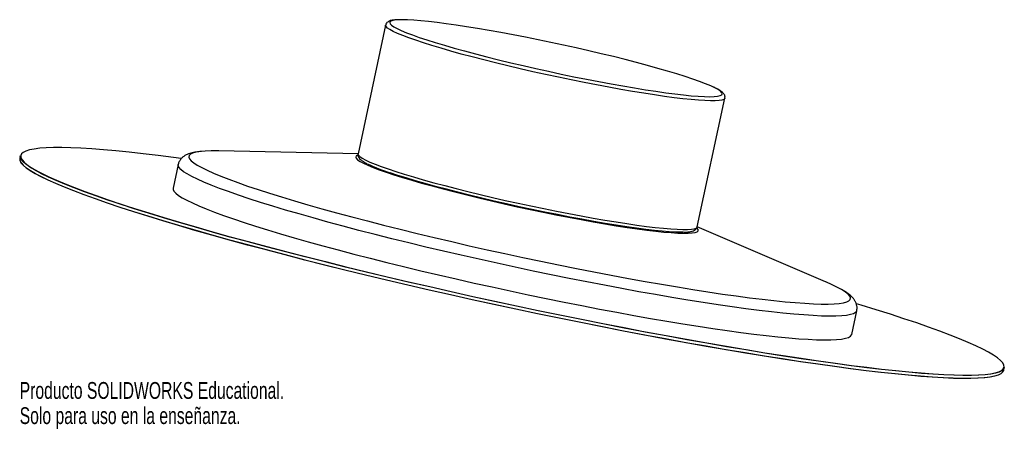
# Model space of a CAD drawing. Header units: millimetres. Extents: x -142 to 142, y -47 to 70.
import ezdxf

# ---------------------------------------------------------------- set-up
doc = ezdxf.new("R2010")
doc.units = ezdxf.units.MM
doc.styles.add('SLDTEXTSTYLE0', font='TXT', dxfattribs={"width": 0.7})

msp = doc.modelspace()

# ---------------------------------------------------------------- linework, layer by layer
at = {"color": 7, "linetype": 'Continuous', "lineweight": 25}
for p, q in [((-36.31, 68.96), (-44.27, 31.94)), ((53.49, 10.92), (61.45, 47.94)), ((-141.57, 31.36), (-141.74, 30.58)), ((-44.25, 31.92), (-84.41, 32.73)), ((-96.09, 28.82), (-97.56, 22)), ((90.4, -4.87), (53.46, 10.91)), ((97.97, -20.05), (99.44, -13.23)), ((141.78, -30.39), (141.95, -29.61))]:
    msp.add_line(p, q, dxfattribs=at)
at = {"color": 8, "linetype": 'Continuous', "lineweight": 25, "flags": 128}
for points in [[(-27.63, 64.57), (-29.62, 65.27), (-31.36, 65.93), (-32.86, 66.55), (-34.1, 67.12), (-35.07, 67.64), (-35.76, 68.11), (-36.18, 68.53), (-36.32, 68.88), (-36.31, 68.96)], [(61.45, 47.93), (61.43, 47.86), (61.15, 47.59), (60.59, 47.39), (59.75, 47.25), (58.65, 47.17), (57.28, 47.16), (55.66, 47.21), (53.79, 47.33), (51.68, 47.51), (49.35, 47.75), (46.81, 48.06), (44.07, 48.42), (41.16, 48.84), (38.07, 49.32), (34.85, 49.85), (31.49, 50.42), (28.03, 51.05), (24.48, 51.72), (20.86, 52.42), (17.19, 53.16), (13.49, 53.93), (9.79, 54.73), (6.11, 55.54), (2.46, 56.38), (-1.12, 57.22), (-4.63, 58.08), (-8.05, 58.93), (-11.34, 59.78), (-14.5, 60.63), (-17.5, 61.46), (-20.33, 62.27), (-22.97, 63.07), (-25.41, 63.83), (-27.63, 64.57)], [(-44.27, 31.94), (-44.28, 31.87), (-44.14, 31.51), (-43.72, 31.1), (-43.03, 30.63), (-42.06, 30.1), (-40.82, 29.53), (-39.32, 28.91), (-37.58, 28.25), (-35.59, 27.55)], [(-78.72, 20.03), (-81.56, 21.03), (-84.18, 21.98), (-86.55, 22.9), (-88.67, 23.77), (-90.53, 24.6), (-92.13, 25.38), (-93.47, 26.11), (-94.53, 26.78), (-95.33, 27.41), (-95.84, 27.98), (-96.09, 28.49), (-96.09, 28.82)], [(-35.59, 27.55), (-33.37, 26.82), (-30.93, 26.05), (-28.29, 25.26), (-25.46, 24.44), (-22.46, 23.61), (-19.3, 22.77), (-16.01, 21.91), (-12.6, 21.06), (-9.09, 20.21), (-5.5, 19.36), (-1.85, 18.53), (1.83, 17.71), (5.53, 16.91), (9.23, 16.14), (12.9, 15.4), (16.52, 14.7), (20.07, 14.03), (23.53, 13.41), (26.89, 12.83), (30.11, 12.3), (33.2, 11.82), (36.11, 11.4), (38.85, 11.04), (41.39, 10.73), (43.72, 10.49), (45.83, 10.31), (47.7, 10.19), (49.32, 10.14), (50.69, 10.15), (51.79, 10.23), (52.63, 10.37), (53.18, 10.57), (53.46, 10.84), (53.49, 10.92)], [(99.44, -13.23), (99.4, -13.36), (99.09, -13.75), (98.5, -14.08), (97.64, -14.35), (96.5, -14.56), (95.1, -14.7), (93.43, -14.78), (91.5, -14.8), (89.32, -14.75), (86.89, -14.64), (84.22, -14.46), (81.31, -14.22), (78.18, -13.92), (74.83, -13.56), (71.27, -13.13), (67.51, -12.65), (63.57, -12.11), (59.46, -11.51), (55.18, -10.86), (50.75, -10.16), (46.17, -9.4), (41.48, -8.6), (36.67, -7.75), (31.76, -6.85), (26.76, -5.92), (21.7, -4.94), (16.58, -3.93), (11.41, -2.89), (6.22, -1.81), (1.02, -0.71), (-4.19, 0.42), (-9.37, 1.56), (-14.53, 2.73), (-19.64, 3.91), (-24.69, 5.1), (-29.66, 6.29), (-34.55, 7.5), (-39.33, 8.7), (-44, 9.9), (-48.53, 11.09), (-52.93, 12.28), (-57.17, 13.45), (-61.24, 14.61), (-65.13, 15.74), (-68.84, 16.86), (-72.34, 17.94), (-75.64, 19), (-78.72, 20.03)]]:
    msp.add_lwpolyline(points, dxfattribs=at)
at = {"color": 7, "linetype": 'Continuous', "lineweight": 25, "flags": 128}
for points in [[(-26.61, 65.42), (-24.41, 64.69), (-21.99, 63.93), (-19.36, 63.14), (-16.55, 62.33), (-13.56, 61.51), (-10.42, 60.67), (-7.14, 59.82), (-3.75, 58.98), (-0.26, 58.13), (3.31, 57.29), (6.93, 56.47), (10.59, 55.66), (14.26, 54.87), (17.92, 54.11), (21.55, 53.39), (25.13, 52.69), (28.64, 52.04), (32.05, 51.43), (35.36, 50.87), (38.52, 50.36), (41.54, 49.9), (44.39, 49.49), (47.05, 49.15), (49.52, 48.86), (51.76, 48.64), (53.78, 48.48), (55.56, 48.38), (57.08, 48.35), (58.35, 48.39), (59.35, 48.49), (60.08, 48.65), (60.52, 48.88), (60.69, 49.16), (60.58, 49.51), (60.18, 49.92), (59.51, 50.38), (58.56, 50.9), (57.35, 51.46), (55.87, 52.08), (54.14, 52.73), (52.17, 53.43), (49.97, 54.16), (47.55, 54.92), (44.92, 55.7), (42.11, 56.51), (39.12, 57.34), (35.98, 58.18), (32.7, 59.02), (29.31, 59.87), (25.82, 60.72), (22.25, 61.55), (18.63, 62.38), (14.97, 63.19), (11.3, 63.97), (7.64, 64.73), (4.01, 65.46), (0.43, 66.15), (-3.08, 66.81), (-6.5, 67.42), (-9.8, 67.98), (-12.97, 68.49), (-15.98, 68.95), (-18.83, 69.35), (-21.5, 69.7), (-23.96, 69.98), (-26.2, 70.21), (-28.22, 70.37), (-30, 70.46), (-31.53, 70.49), (-32.79, 70.46), (-33.79, 70.36), (-34.52, 70.2), (-34.96, 69.97), (-35.13, 69.68), (-35.02, 69.33), (-34.62, 68.93), (-33.95, 68.46), (-33.01, 67.95), (-31.79, 67.38), (-30.31, 66.77), (-28.59, 66.11), (-26.61, 65.42)], [(-116.38, 18.62), (-119.84, 19.82), (-123.06, 20.99), (-126.04, 22.11), (-128.77, 23.19), (-131.25, 24.23), (-133.47, 25.23), (-135.43, 26.17), (-137.13, 27.07), (-138.56, 27.91), (-139.71, 28.7), (-140.59, 29.44), (-141.2, 30.12), (-141.53, 30.75), (-141.58, 31.31), (-141.57, 31.36)], [(-95.21, 30.6), (-97.45, 30.89), (-101.89, 31.45), (-106.14, 31.95), (-110.17, 32.39), (-114, 32.76), (-117.59, 33.08), (-120.96, 33.33), (-124.09, 33.52), (-126.98, 33.64), (-129.61, 33.7), (-132, 33.7), (-134.12, 33.63), (-135.98, 33.5), (-137.58, 33.3), (-138.9, 33.04), (-139.95, 32.72), (-140.73, 32.34), (-141.24, 31.89), (-141.46, 31.39), (-141.41, 30.82), (-141.08, 30.2), (-140.48, 29.52), (-139.59, 28.78), (-138.44, 27.99), (-137.01, 27.15), (-135.32, 26.25), (-133.36, 25.31), (-131.14, 24.31), (-128.66, 23.28), (-125.93, 22.19), (-122.95, 21.07), (-119.73, 19.91), (-116.28, 18.71)], [(-84.41, 32.73), (-84.61, 32.73), (-86.6, 32.74), (-88.33, 32.68), (-89.8, 32.55), (-91, 32.36), (-91.92, 32.11), (-92.57, 31.8), (-92.94, 31.42), (-93.03, 30.98), (-92.84, 30.49), (-92.37, 29.93), (-91.62, 29.32), (-90.6, 28.65), (-89.3, 27.94), (-87.74, 27.17), (-85.91, 26.35), (-83.83, 25.49), (-81.49, 24.58), (-78.9, 23.63), (-76.08, 22.65)], [(-44.34, 31.54), (-44.37, 31.52), (-44.79, 31.29), (-44.93, 30.99), (-44.79, 30.63), (-44.37, 30.21), (-43.67, 29.74), (-42.69, 29.21), (-41.44, 28.63), (-39.93, 28.01), (-38.17, 27.34), (-36.16, 26.63)], [(-141.74, 30.58), (-141.75, 30.53), (-141.7, 29.97), (-141.37, 29.34), (-140.76, 28.66), (-139.88, 27.92), (-138.72, 27.13), (-137.3, 26.29), (-135.6, 25.39), (-133.64, 24.45), (-131.42, 23.45), (-128.94, 22.41), (-126.2, 21.33), (-123.22, 20.21), (-120, 19.04), (-116.55, 17.84)], [(-116.49, 17.73), (-119.94, 18.93), (-123.16, 20.1), (-126.14, 21.22), (-128.87, 22.3), (-131.35, 23.34), (-133.57, 24.33), (-135.53, 25.28), (-137.22, 26.17), (-138.65, 27.02), (-139.8, 27.81), (-140.68, 28.54), (-141.29, 29.22), (-141.41, 29.4)], [(-36.16, 26.63), (-33.92, 25.89), (-31.46, 25.12), (-28.8, 24.32), (-25.94, 23.49), (-22.91, 22.66), (-19.73, 21.8), (-16.4, 20.94), (-12.96, 20.08), (-9.42, 19.22), (-5.8, 18.37), (-2.12, 17.53), (1.6, 16.7), (5.33, 15.9), (9.06, 15.12), (12.76, 14.37), (16.41, 13.66), (20, 12.99), (23.49, 12.36), (26.88, 11.78), (30.14, 11.24), (33.25, 10.76), (36.19, 10.34), (38.95, 9.97), (41.52, 9.66), (43.87, 9.42), (45.99, 9.23), (47.88, 9.12), (49.52, 9.06), (50.9, 9.07), (52.01, 9.15), (52.85, 9.29), (53.42, 9.5), (53.7, 9.77), (53.7, 10.1), (53.42, 10.48)], [(49.5, 9.4), (48.7, 9.39), (47.18, 9.42), (45.4, 9.51), (43.38, 9.67), (41.14, 9.9), (38.67, 10.18), (36.01, 10.53), (33.16, 10.93), (30.14, 11.39), (26.98, 11.9), (23.67, 12.47), (20.26, 13.07), (16.75, 13.73), (13.17, 14.42), (9.54, 15.15), (5.88, 15.91), (2.21, 16.69), (-1.45, 17.5), (-5.07, 18.33), (-8.64, 19.16), (-12.13, 20.01), (-15.52, 20.86), (-18.8, 21.7), (-21.94, 22.54), (-24.93, 23.37), (-27.74, 24.18), (-30.37, 24.96), (-32.79, 25.72), (-34.99, 26.45)], [(-97.56, 22), (-97.55, 21.67), (-97.31, 21.16), (-96.79, 20.59), (-96, 19.97), (-94.93, 19.29), (-93.6, 18.56), (-92, 17.78), (-90.13, 16.95), (-88.01, 16.08), (-85.64, 15.16), (-83.03, 14.21), (-80.18, 13.21)], [(-76.08, 22.65), (-73.03, 21.63), (-69.75, 20.58), (-66.27, 19.5), (-62.58, 18.39), (-58.7, 17.26), (-54.65, 16.11), (-50.42, 14.95), (-46.05, 13.77), (-41.53, 12.59), (-36.88, 11.4), (-32.12, 10.2), (-27.25, 9.01), (-22.3, 7.83), (-17.28, 6.65), (-12.2, 5.48), (-7.08, 4.33), (-1.93, 3.2), (3.24, 2.09), (8.4, 1), (13.54, -0.05), (18.65, -1.08), (23.71, -2.07), (28.71, -3.02), (33.63, -3.93), (38.46, -4.8), (43.18, -5.62), (47.78, -6.4), (52.25, -7.12), (56.57, -7.8), (60.74, -8.42), (64.73, -8.98), (68.54, -9.48), (72.16, -9.93), (75.57, -10.32), (78.76, -10.64), (81.73, -10.9), (84.47, -11.1), (86.97, -11.23), (89.22, -11.3), (91.21, -11.3), (92.94, -11.24), (94.41, -11.12), (95.61, -10.93), (96.53, -10.68), (97.18, -10.36), (97.55, -9.99), (97.64, -9.55), (97.45, -9.05), (96.98, -8.5), (96.23, -7.89), (95.21, -7.22), (93.91, -6.5), (92.35, -5.74), (90.52, -4.92), (90.4, -4.87)], [(-116.55, 17.84), (-112.86, 16.61), (-108.96, 15.34), (-104.84, 14.04), (-100.52, 12.72), (-96, 11.37), (-91.29, 10), (-86.4, 8.61), (-81.34, 7.2), (-76.13, 5.78), (-70.76, 4.35), (-65.26, 2.91), (-59.63, 1.46), (-53.88, 0.01), (-48.03, -1.44), (-42.08, -2.88), (-36.05, -4.32), (-29.95, -5.76), (-23.79, -7.18), (-17.59, -8.58), (-11.35, -9.97), (-5.08, -11.34), (1.19, -12.69), (7.46, -14.01), (13.72, -15.3), (19.94, -16.56), (26.13, -17.8), (32.27, -18.99), (38.35, -20.15), (44.35, -21.27), (50.26, -22.35), (56.08, -23.38), (61.78, -24.37), (67.37, -25.31), (72.82, -26.2), (78.13, -27.04), (83.29, -27.82), (88.28, -28.55), (93.1, -29.23), (97.74, -29.84), (102.19, -30.4), (106.44, -30.9), (110.48, -31.34), (114.3, -31.71), (117.9, -32.03), (121.27, -32.28), (124.41, -32.47), (127.29, -32.59), (129.93, -32.65), (132.32, -32.65), (134.44, -32.58), (136.31, -32.45), (137.9, -32.25), (139.23, -31.99), (140.28, -31.67), (141.06, -31.29), (141.56, -30.84), (141.78, -30.39)], [(140.99, -31.33), (140.94, -31.36), (140.16, -31.75), (139.11, -32.07), (137.79, -32.33), (136.19, -32.52), (134.33, -32.66), (132.21, -32.72), (129.82, -32.73), (127.18, -32.67), (124.3, -32.54), (121.17, -32.36), (117.8, -32.1), (114.2, -31.79), (110.38, -31.41), (106.35, -30.98), (102.1, -30.48), (97.66, -29.92), (93.02, -29.3), (88.2, -28.63), (83.21, -27.9), (78.06, -27.11), (72.75, -26.28), (67.3, -25.39), (61.72, -24.45), (56.02, -23.46), (50.21, -22.43), (44.3, -21.35), (38.3, -20.23), (32.23, -19.08), (26.09, -17.88), (19.91, -16.65), (13.68, -15.39), (7.43, -14.09), (1.17, -12.77), (-5.1, -11.43), (-11.36, -10.06), (-17.59, -8.67), (-23.8, -7.27), (-29.95, -5.85), (-36.05, -4.42), (-42.07, -2.98), (-48.02, -1.53), (-53.87, -0.09), (-59.61, 1.36), (-65.24, 2.81), (-70.74, 4.25), (-76.1, 5.68), (-81.31, 7.1), (-86.36, 8.5), (-91.25, 9.89), (-95.95, 11.26), (-100.47, 12.61), (-104.79, 13.94), (-108.9, 15.23), (-112.81, 16.5), (-116.49, 17.73)], [(141.95, -29.61), (141.73, -30.06), (141.23, -30.51), (140.45, -30.89), (139.4, -31.22), (138.07, -31.47), (136.47, -31.67), (134.61, -31.8), (132.49, -31.87), (130.1, -31.87), (127.46, -31.81), (124.57, -31.69), (121.44, -31.5), (118.07, -31.25), (114.47, -30.94), (110.65, -30.56), (106.61, -30.12), (102.36, -29.62), (97.91, -29.06), (93.27, -28.45), (88.45, -27.77), (83.46, -27.04), (78.3, -26.26), (72.99, -25.42), (67.54, -24.53), (61.95, -23.59), (56.25, -22.6), (50.43, -21.57), (44.52, -20.49), (38.52, -19.37), (32.44, -18.21), (26.3, -17.02), (20.11, -15.79), (13.88, -14.52), (7.63, -13.23), (1.36, -11.91), (-4.92, -10.56), (-11.18, -9.19), (-17.42, -7.8), (-23.62, -6.4), (-29.78, -4.98), (-35.88, -3.55), (-41.91, -2.11), (-47.86, -0.66), (-53.71, 0.79), (-59.46, 2.24), (-65.09, 3.68), (-70.6, 5.13), (-75.96, 6.56), (-81.18, 7.98), (-86.23, 9.39), (-91.12, 10.78), (-95.83, 12.15), (-100.35, 13.5), (-104.67, 14.82), (-108.79, 16.12), (-112.7, 17.39), (-116.38, 18.62)], [(-116.28, 18.71), (-112.6, 17.47), (-108.7, 16.21), (-104.58, 14.91), (-100.26, 13.59), (-95.74, 12.24), (-91.04, 10.87), (-86.15, 9.48), (-81.1, 8.07), (-75.89, 6.65), (-70.53, 5.22), (-65.03, 3.78), (-59.4, 2.34), (-53.66, 0.89), (-47.81, -0.56), (-41.86, -2.01), (-35.84, -3.44), (-29.74, -4.87), (-23.59, -6.29), (-17.39, -7.7), (-11.15, -9.09), (-4.89, -10.45), (1.38, -11.8), (7.64, -13.12), (13.89, -14.41), (20.12, -15.68), (26.3, -16.91), (32.44, -18.1), (38.51, -19.26), (44.51, -20.38), (50.42, -21.45), (56.23, -22.49), (61.93, -23.47), (67.51, -24.41), (72.96, -25.3), (78.27, -26.14), (83.42, -26.92), (88.41, -27.65), (93.23, -28.33), (97.87, -28.95), (102.31, -29.5), (106.56, -30), (110.59, -30.44), (114.41, -30.82), (118.01, -31.13), (121.38, -31.38), (124.51, -31.57), (127.39, -31.69), (130.03, -31.75), (132.41, -31.75), (134.54, -31.68), (136.4, -31.55), (138, -31.35), (139.32, -31.1), (140.37, -30.77), (141.15, -30.39), (141.65, -29.95), (141.88, -29.44), (141.83, -28.87), (141.5, -28.25), (140.89, -27.57), (140.01, -26.83), (138.86, -26.04), (137.43, -25.2), (135.74, -24.3), (133.78, -23.36), (131.56, -22.37), (129.08, -21.33), (126.35, -20.25), (123.37, -19.12), (120.15, -17.96), (116.7, -16.76), (113.02, -15.53), (109.11, -14.26), (105, -12.96), (100.68, -11.64), (99.4, -11.25)], [(-80.18, 13.21), (-77.11, 12.19), (-73.81, 11.13), (-70.31, 10.04), (-66.6, 8.92), (-62.71, 7.79), (-58.63, 6.63), (-54.39, 5.46), (-50, 4.27), (-45.46, 3.08), (-40.8, 1.88), (-36.01, 0.68), (-31.13, -0.52), (-26.15, -1.72), (-21.11, -2.91), (-16, -4.09), (-10.84, -5.26), (-5.65, -6.4), (-0.45, -7.53), (4.75, -8.63), (9.95, -9.71), (15.11, -10.75), (20.23, -11.76), (25.3, -12.74), (30.29, -13.67), (35.2, -14.57), (40.01, -15.42), (44.71, -16.22), (49.28, -16.98), (53.71, -17.68), (57.99, -18.33), (62.11, -18.93), (66.05, -19.47), (69.8, -19.95), (73.36, -20.38), (76.71, -20.74), (79.84, -21.04), (82.75, -21.28), (85.42, -21.45), (87.85, -21.57), (90.04, -21.61), (91.97, -21.6), (93.63, -21.52), (95.04, -21.38), (96.17, -21.17), (97.04, -20.9), (97.62, -20.57), (97.94, -20.17), (97.97, -20.05)]]:
    msp.add_lwpolyline(points, dxfattribs=at)
at = {"color": 7, "linetype": 'Continuous', "lineweight": 25}
msp.add_arc((-20.22, 73.12), 48.95, 244.2299, 252.4347, dxfattribs=at)
for points, knots in [([(-32.56, 70.5), (-32.65, 70.5), (-33.2, 70.49), (-33.97, 70.41), (-34.84, 70.26), (-35.45, 70.03), (-35.91, 69.71), (-36.22, 69.33), (-36.27, 69.04), (-36.29, 68.94)], [0, 0, 0, 0, 0.047062, 0.273104, 0.505998, 0.697756, 0.82533, 0.940831, 1, 1, 1, 1]), ([(61.42, 47.94), (61.45, 48.03), (61.53, 48.32), (61.39, 48.78), (61.14, 49.22), (60.73, 49.64), (60.12, 50.09), (59.3, 50.58), (58.59, 50.92), (58.26, 51.07)], [0, 0, 0, 0, 0.053943, 0.162838, 0.276634, 0.41889, 0.620308, 0.826442, 1, 1, 1, 1]), ([(-89.39, 32.57), (-89.64, 32.56), (-90.48, 32.5), (-91.71, 32.3), (-92.93, 31.99), (-93.91, 31.57), (-94.63, 31.11), (-95.27, 30.52), (-95.76, 29.78), (-96.05, 29.17), (-96.08, 28.84), (-96.08, 28.81)], [0, 0, 0, 0, 0.087639, 0.288463, 0.503159, 0.629422, 0.734344, 0.826218, 0.911059, 0.993255, 1, 1, 1, 1]), ([(-44.25, 31.93), (-44.27, 31.84), (-44.35, 31.56), (-44.21, 31.1), (-43.96, 30.67), (-43.56, 30.24), (-42.94, 29.79), (-42.31, 29.41), (-41.83, 29.17), (-41.73, 29.12)], [0, 0, 0, 0, 0.056833, 0.180833, 0.31025, 0.471789, 0.700419, 0.935228, 1, 1, 1, 1]), ([(49.73, 9.38), (49.83, 9.38), (50.38, 9.39), (51.16, 9.47), (52.02, 9.63), (52.64, 9.85), (53.09, 10.17), (53.41, 10.55), (53.45, 10.84), (53.47, 10.94)], [0, 0, 0, 0, 0.050757, 0.276354, 0.508855, 0.698744, 0.825885, 0.941057, 1, 1, 1, 1]), ([(99.41, -13.23), (99.44, -13.1), (99.57, -12.66), (99.51, -11.88), (99.29, -11.04), (98.91, -10.31), (98.42, -9.64), (97.76, -8.97), (96.82, -8.22), (95.79, -7.54), (94.94, -7.08), (94.65, -6.93)], [0, 0, 0, 0, 0.0342, 0.117722, 0.201311, 0.290093, 0.391293, 0.515472, 0.679067, 0.891226, 1, 1, 1, 1])]:
    msp.add_open_spline(points, degree=3, knots=knots, dxfattribs=at)

# ---------------------------------------------------------------- texts
at = {"color": 7, "linetype": 'Continuous', "char_height": 4.8336, "attachment_point": 1, "style": 'SLDTEXTSTYLE0'}
for s, insert in [('Producto SOLIDWORKS Educational.', (-141.75, -33.75)), ('Solo para uso en la enseñanza.', (-141.75, -41))]:
    msp.add_mtext(s, dxfattribs=dict(at, insert=insert))

doc.saveas('drawing.dxf')
